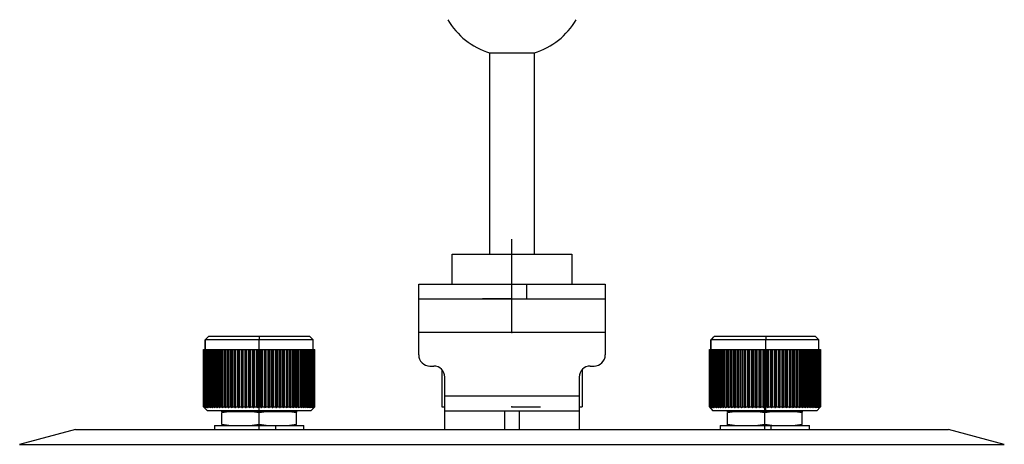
# Model space of a CAD drawing. Header units: millimetres. Extents: x 0 to 320, y 0 to 226.
# Tile 7 of 9: x 18 to 150, y 86 to 143. Entities that reach past the tile are written whole.
import ezdxf

# ---------------------------------------------------------------- set-up
doc = ezdxf.new("R2010")
doc.units = ezdxf.units.MM
doc.header["$PDSIZE"] = -1

msp = doc.modelspace()

# ---------------------------------------------------------------- linework, layer by layer
at = {"color": 7, "linetype": 'Continuous', "lineweight": 25}
for p, q in [((80.93, 138.68), (80.93, 111.68)), ((80.93, 138.68), (86.93, 138.68)), ((86.93, 111.68), (86.93, 138.68)), ((75.93, 107.68), (75.93, 111.68)), ((75.93, 111.68), (91.93, 111.68)), ((91.93, 111.68), (91.93, 107.68)), ((71.43, 107.68), (96.43, 107.68)), ((71.43, 98.18), (71.43, 107.68)), ((85.88, 107.68), (85.88, 105.68)), ((96.43, 107.68), (96.43, 98.18)), ((71.43, 105.68), (96.43, 105.68)), ((43.16, 100.55), (42.79, 100.18)), ((43.14, 100.53), (43.14, 100.53)), ((43.29, 100.68), (43.16, 100.55)), ((43.16, 100.55), (43.16, 100.55)), ((43.16, 100.55), (43.16, 100.55)), ((43.29, 100.68), (56.78, 100.68)), ((50.05, 100.68), (50.05, 100.18)), ((57.28, 100.18), (56.78, 100.68)), ((96.43, 101.18), (71.43, 101.18)), ((110.95, 100.55), (110.59, 100.18)), ((111.09, 100.68), (110.95, 100.55)), ((110.95, 100.53), (110.95, 100.55)), ((110.95, 100.55), (110.95, 100.53)), ((110.95, 100.53), (110.95, 100.53)), ((111.09, 100.68), (124.58, 100.68)), ((117.94, 100.68), (117.95, 100.18)), ((125.08, 100.18), (124.58, 100.68)), ((57.28, 100.18), (42.79, 100.18)), ((42.79, 98.88), (42.79, 100.18)), ((42.79, 100.18), (42.79, 98.88)), ((50.05, 98.88), (50.05, 100.18)), ((57.28, 98.88), (57.28, 100.18)), ((110.59, 100.18), (110.59, 98.88)), ((110.6, 98.88), (110.6, 100.18)), ((125.08, 100.18), (110.6, 100.18)), ((117.95, 98.88), (117.95, 100.18)), ((125.08, 98.88), (125.08, 100.18)), ((42.59, 98.88), (57.48, 98.88)), ((42.59, 91.18), (42.59, 98.88)), ((42.59, 98.88), (42.59, 91.18)), ((42.59, 91.18), (42.59, 98.88)), ((42.61, 98.88), (42.61, 91.18)), ((42.64, 91.18), (42.64, 98.88)), ((42.67, 98.88), (42.67, 91.18)), ((42.73, 91.18), (42.73, 98.88)), ((42.77, 98.88), (42.77, 91.18)), ((42.85, 91.18), (42.85, 98.88)), ((42.91, 98.88), (42.91, 91.18)), ((43, 91.18), (43, 98.88)), ((43.07, 98.88), (43.07, 91.18)), ((43.19, 91.18), (43.19, 98.88)), ((43.28, 98.88), (43.28, 91.18)), ((43.41, 91.18), (43.41, 98.88)), ((43.51, 98.88), (43.51, 91.18)), ((43.67, 91.18), (43.67, 98.88)), ((43.78, 98.88), (43.78, 91.18)), ((43.96, 91.18), (43.96, 98.88)), ((44.08, 98.88), (44.08, 91.18)), ((44.27, 91.18), (44.27, 98.88)), ((44.41, 98.88), (44.41, 91.18)), ((44.61, 91.18), (44.61, 98.88)), ((44.76, 98.88), (44.76, 91.18)), ((44.98, 91.18), (44.98, 98.88)), ((45.13, 98.88), (45.13, 91.08)), ((45.14, 98.88), (45.14, 91.18)), ((45.38, 91.18), (45.38, 98.88)), ((45.53, 98.88), (45.53, 91.08)), ((45.54, 98.88), (45.54, 91.18)), ((45.8, 91.18), (45.8, 98.88)), ((45.94, 98.88), (45.94, 91.08)), ((45.97, 98.88), (45.97, 91.18)), ((46.23, 91.18), (46.23, 98.88)), ((46.38, 98.88), (46.38, 91.08)), ((46.42, 98.88), (46.42, 91.18)), ((46.69, 91.18), (46.69, 98.88)), ((46.83, 98.88), (46.83, 91.08)), ((46.88, 98.88), (46.88, 91.18)), ((47.16, 91.18), (47.16, 98.88)), ((47.3, 98.88), (47.3, 91.08)), ((47.36, 98.88), (47.36, 91.18)), ((47.65, 91.18), (47.65, 98.88)), ((47.78, 98.88), (47.78, 91.08)), ((47.85, 98.88), (47.85, 91.18)), ((48.15, 91.18), (48.15, 98.88)), ((48.27, 98.88), (48.27, 91.08)), ((48.35, 98.88), (48.35, 91.18)), ((48.66, 91.18), (48.66, 98.88)), ((48.78, 98.88), (48.78, 91.08)), ((48.86, 98.88), (48.86, 91.18)), ((49.17, 91.18), (49.17, 98.88)), ((49.28, 98.88), (49.28, 91.08)), ((49.38, 98.88), (49.38, 91.18)), ((49.69, 91.18), (49.69, 98.88)), ((49.8, 98.88), (49.8, 91.08)), ((49.9, 98.88), (49.9, 91.18)), ((50.05, 98.88), (50.05, 91.18)), ((50.21, 91.18), (50.21, 98.88)), ((50.31, 98.88), (50.31, 91.08)), ((50.42, 98.88), (50.42, 91.18)), ((50.73, 91.18), (50.73, 98.88)), ((50.82, 98.88), (50.82, 91.08)), ((50.93, 98.88), (50.93, 91.18)), ((51.24, 91.18), (51.24, 98.88)), ((51.33, 98.88), (51.33, 91.08)), ((51.45, 98.88), (51.45, 91.18)), ((51.75, 91.18), (51.75, 98.88)), ((51.83, 98.88), (51.83, 91.08)), ((51.95, 98.88), (51.95, 91.18)), ((52.25, 91.18), (52.25, 98.88)), ((52.32, 98.88), (52.32, 91.08)), ((52.45, 98.88), (52.45, 91.18)), ((52.74, 91.18), (52.74, 98.88)), ((52.8, 98.88), (52.8, 91.08)), ((52.94, 98.88), (52.94, 91.18)), ((53.22, 91.18), (53.22, 98.88)), ((53.27, 98.88), (53.27, 91.08)), ((53.41, 98.88), (53.41, 91.18)), ((53.68, 91.18), (53.68, 98.88)), ((53.72, 98.88), (53.72, 91.08)), ((53.86, 98.88), (53.86, 91.18)), ((54.13, 91.18), (54.13, 98.88)), ((54.16, 98.88), (54.16, 91.08)), ((54.3, 98.88), (54.3, 91.18)), ((54.55, 91.18), (54.55, 98.88)), ((54.57, 98.88), (54.57, 91.08)), ((54.72, 98.88), (54.72, 91.18)), ((54.95, 91.18), (54.95, 98.88)), ((54.96, 98.88), (54.96, 91.08)), ((55.11, 98.88), (55.11, 91.18)), ((55.33, 91.18), (55.33, 98.88)), ((55.48, 98.88), (55.48, 91.18)), ((55.68, 91.18), (55.68, 98.88)), ((55.82, 98.88), (55.82, 91.18)), ((56.01, 91.18), (56.01, 98.88)), ((56.13, 98.88), (56.13, 91.18)), ((56.3, 91.18), (56.3, 98.88)), ((56.41, 98.88), (56.41, 91.18)), ((56.57, 91.18), (56.57, 98.88)), ((56.67, 98.88), (56.67, 91.18)), ((56.8, 91.18), (56.8, 98.88)), ((56.89, 98.88), (56.89, 91.18)), ((57, 91.18), (57, 98.88)), ((57.07, 98.88), (57.07, 91.18)), ((57.17, 91.18), (57.17, 98.88)), ((57.23, 98.88), (57.23, 91.18)), ((57.3, 91.18), (57.3, 98.88)), ((57.34, 98.88), (57.34, 91.18)), ((57.4, 91.18), (57.4, 98.88)), ((57.42, 98.88), (57.42, 91.18)), ((57.46, 91.18), (57.46, 98.88)), ((57.47, 98.88), (57.47, 91.18)), ((57.48, 91.18), (57.48, 98.88)), ((110.39, 98.88), (125.28, 98.88)), ((110.39, 91.18), (110.39, 98.88)), ((110.4, 91.18), (110.4, 98.88)), ((110.4, 98.88), (110.4, 91.18)), ((110.42, 98.88), (110.42, 91.18)), ((110.46, 91.18), (110.46, 98.88)), ((110.49, 98.88), (110.49, 91.18)), ((110.55, 91.18), (110.55, 98.88)), ((110.59, 98.88), (110.59, 91.18)), ((110.67, 91.18), (110.67, 98.88)), ((110.74, 98.88), (110.74, 91.18)), ((110.84, 91.18), (110.84, 98.88)), ((110.91, 98.88), (110.91, 91.18)), ((111.03, 91.18), (111.03, 98.88)), ((111.12, 98.88), (111.12, 91.18)), ((111.26, 91.18), (111.26, 98.88)), ((111.36, 98.88), (111.36, 91.18)), ((111.52, 91.18), (111.52, 98.88)), ((111.64, 98.88), (111.64, 91.18)), ((111.81, 91.18), (111.81, 98.88)), ((111.94, 98.88), (111.94, 91.18)), ((112.14, 91.18), (112.14, 98.88)), ((112.27, 98.88), (112.27, 91.18)), ((112.48, 91.18), (112.48, 98.88)), ((112.63, 98.88), (112.63, 91.18)), ((112.86, 91.18), (112.86, 98.88)), ((113.01, 98.88), (113.01, 91.08)), ((113.02, 98.88), (113.02, 91.18)), ((113.26, 91.18), (113.26, 98.88)), ((113.4, 98.88), (113.4, 91.08)), ((113.42, 98.88), (113.42, 91.18)), ((113.68, 91.18), (113.68, 98.88)), ((113.82, 98.88), (113.82, 91.08)), ((113.85, 98.88), (113.85, 91.18)), ((114.12, 91.18), (114.12, 98.88)), ((114.26, 98.88), (114.26, 91.08)), ((114.3, 98.88), (114.3, 91.18)), ((114.58, 91.18), (114.58, 98.88)), ((114.72, 98.88), (114.72, 91.08)), ((114.77, 98.88), (114.77, 91.18)), ((115.06, 91.18), (115.06, 98.88)), ((115.19, 98.88), (115.19, 91.08)), ((115.25, 98.88), (115.25, 91.18)), ((115.55, 91.18), (115.55, 98.88)), ((115.68, 98.88), (115.68, 91.08)), ((115.74, 98.88), (115.74, 91.18)), ((116.05, 91.18), (116.05, 98.88)), ((116.17, 98.88), (116.17, 91.08)), ((116.25, 98.88), (116.25, 91.18)), ((116.55, 91.18), (116.55, 98.88)), ((116.67, 98.88), (116.67, 91.08)), ((116.76, 98.88), (116.76, 91.18)), ((117.07, 91.18), (117.07, 98.88)), ((117.18, 98.88), (117.18, 91.08)), ((117.28, 98.88), (117.28, 91.18)), ((117.59, 91.18), (117.59, 98.88)), ((117.69, 98.88), (117.69, 91.08)), ((117.8, 98.88), (117.8, 91.18)), ((117.95, 98.88), (117.95, 91.18)), ((118.11, 91.18), (118.11, 98.88)), ((118.21, 98.88), (118.21, 91.08)), ((118.32, 98.88), (118.32, 91.18)), ((118.63, 91.18), (118.63, 98.88)), ((118.72, 98.88), (118.72, 91.08)), ((118.83, 98.88), (118.83, 91.18)), ((119.14, 91.18), (119.14, 98.88)), ((119.22, 98.88), (119.22, 91.08)), ((119.35, 98.88), (119.35, 91.18)), ((119.65, 91.18), (119.65, 98.88)), ((119.72, 98.88), (119.72, 91.08)), ((119.85, 98.88), (119.85, 91.18)), ((120.15, 91.18), (120.15, 98.88)), ((120.21, 98.88), (120.21, 91.08)), ((120.35, 98.88), (120.35, 91.18)), ((120.64, 91.18), (120.64, 98.88)), ((120.69, 98.88), (120.69, 91.08)), ((120.83, 98.88), (120.83, 91.18)), ((121.11, 91.18), (121.11, 98.88)), ((121.16, 98.88), (121.16, 91.08)), ((121.3, 98.88), (121.3, 91.18)), ((121.57, 91.18), (121.57, 98.88)), ((121.61, 98.88), (121.61, 91.08)), ((121.75, 98.88), (121.75, 91.18)), ((122.01, 91.18), (122.01, 98.88)), ((122.04, 98.88), (122.04, 91.08)), ((122.18, 98.88), (122.18, 91.18)), ((122.43, 91.18), (122.43, 98.88)), ((122.45, 98.88), (122.45, 91.08)), ((122.59, 98.88), (122.59, 91.18)), ((122.83, 91.18), (122.83, 98.88)), ((122.83, 98.88), (122.83, 91.08)), ((122.98, 98.88), (122.98, 91.18)), ((123.2, 91.18), (123.2, 98.88)), ((123.34, 98.88), (123.34, 91.18)), ((123.55, 91.18), (123.55, 98.88)), ((123.68, 98.88), (123.68, 91.18)), ((123.87, 91.18), (123.87, 98.88)), ((123.99, 98.88), (123.99, 91.18)), ((124.16, 91.18), (124.16, 98.88)), ((124.27, 98.88), (124.27, 91.18)), ((124.42, 91.18), (124.42, 98.88)), ((124.51, 98.88), (124.51, 91.18)), ((124.64, 91.18), (124.64, 98.88)), ((124.73, 98.88), (124.73, 91.18)), ((124.84, 91.18), (124.84, 98.88)), ((124.91, 98.88), (124.91, 91.18)), ((125, 91.18), (125, 98.88)), ((125.05, 98.88), (125.05, 91.18)), ((125.12, 91.18), (125.12, 98.88)), ((125.16, 98.88), (125.16, 91.18)), ((125.21, 91.18), (125.21, 98.88)), ((125.24, 98.88), (125.24, 91.18)), ((125.26, 91.18), (125.26, 98.88)), ((125.28, 98.88), (125.28, 91.18)), ((125.28, 91.18), (125.28, 98.88)), ((72.93, 96.68), (73.43, 96.68)), ((94.43, 96.68), (94.93, 96.68)), ((74.54, 96.19), (74.54, 91.18)), ((74.93, 88.18), (74.93, 95.18)), ((92.93, 95.18), (92.93, 88.18)), ((93.32, 96.19), (93.32, 91.18)), ((74.93, 92.68), (92.93, 92.68)), ((42.59, 91.18), (42.59, 91.18)), ((42.61, 91.18), (42.64, 91.18)), ((42.67, 91.18), (42.73, 91.18)), ((42.77, 91.18), (42.85, 91.18)), ((42.91, 91.18), (43, 91.18)), ((43.07, 91.18), (43.19, 91.18)), ((43.28, 91.18), (43.41, 91.18)), ((43.51, 91.18), (43.67, 91.18)), ((43.78, 91.18), (43.96, 91.18)), ((44.08, 91.18), (44.27, 91.18)), ((44.41, 91.18), (44.61, 91.18)), ((44.76, 91.18), (44.98, 91.18)), ((45.14, 91.18), (45.38, 91.18)), ((45.54, 91.18), (45.8, 91.18)), ((45.97, 91.18), (46.23, 91.18)), ((46.42, 91.18), (46.69, 91.18)), ((46.88, 91.18), (47.16, 91.18)), ((47.36, 91.18), (47.65, 91.18)), ((47.85, 91.18), (48.15, 91.18)), ((48.35, 91.18), (48.66, 91.18)), ((48.86, 91.18), (49.17, 91.18)), ((49.38, 91.18), (49.69, 91.18)), ((49.9, 91.18), (50.21, 91.18)), ((50.05, 90.68), (50.05, 91.18)), ((50.42, 91.18), (50.73, 91.18)), ((50.93, 91.18), (51.24, 91.18)), ((51.45, 91.18), (51.75, 91.18)), ((51.95, 91.18), (52.25, 91.18)), ((52.45, 91.18), (52.74, 91.18)), ((52.94, 91.18), (53.22, 91.18)), ((53.41, 91.18), (53.68, 91.18)), ((53.86, 91.18), (54.13, 91.18)), ((54.3, 91.18), (54.55, 91.18)), ((54.72, 91.18), (54.95, 91.18)), ((55.11, 91.18), (55.33, 91.18)), ((55.48, 91.18), (55.68, 91.18)), ((55.82, 91.18), (56.01, 91.18)), ((56.13, 91.18), (56.3, 91.18)), ((56.41, 91.18), (56.57, 91.18)), ((56.67, 91.18), (56.8, 91.18)), ((56.89, 91.18), (57, 91.18)), ((56.98, 90.68), (57.4, 91.1)), ((57.07, 91.18), (57.17, 91.18)), ((57.23, 91.18), (57.3, 91.18)), ((57.34, 91.18), (57.4, 91.18)), ((57.42, 91.18), (57.46, 91.18)), ((57.47, 91.18), (57.48, 91.18)), ((74.54, 91.18), (74.93, 91.18)), ((92.93, 91.18), (93.32, 91.18)), ((110.4, 91.18), (110.4, 91.18)), ((110.42, 91.18), (110.46, 91.18)), ((110.49, 91.18), (110.55, 91.18)), ((110.59, 91.18), (110.67, 91.18)), ((110.74, 91.18), (110.84, 91.18)), ((110.91, 91.18), (111.03, 91.18)), ((111.12, 91.18), (111.26, 91.18)), ((111.36, 91.18), (111.52, 91.18)), ((111.64, 91.18), (111.81, 91.18)), ((111.94, 91.18), (112.14, 91.18)), ((112.27, 91.18), (112.48, 91.18)), ((112.63, 91.18), (112.86, 91.18)), ((113.02, 91.18), (113.26, 91.18)), ((113.42, 91.18), (113.68, 91.18)), ((113.85, 91.18), (114.12, 91.18)), ((114.3, 91.18), (114.58, 91.18)), ((114.77, 91.18), (115.06, 91.18)), ((115.25, 91.18), (115.55, 91.18)), ((115.74, 91.18), (116.05, 91.18)), ((116.25, 91.18), (116.55, 91.18)), ((116.76, 91.18), (117.07, 91.18)), ((117.28, 91.18), (117.59, 91.18)), ((117.8, 91.18), (118.11, 91.18)), ((117.94, 90.68), (117.95, 91.18)), ((118.32, 91.18), (118.63, 91.18)), ((118.83, 91.18), (119.14, 91.18)), ((119.35, 91.18), (119.65, 91.18)), ((119.85, 91.18), (120.15, 91.18)), ((120.35, 91.18), (120.64, 91.18)), ((120.83, 91.18), (121.11, 91.18)), ((121.3, 91.18), (121.57, 91.18)), ((121.75, 91.18), (122.01, 91.18)), ((122.18, 91.18), (122.43, 91.18)), ((122.59, 91.18), (122.83, 91.18)), ((122.98, 91.18), (123.2, 91.18)), ((123.34, 91.18), (123.55, 91.18)), ((123.68, 91.18), (123.87, 91.18)), ((123.99, 91.18), (124.16, 91.18)), ((124.27, 91.18), (124.42, 91.18)), ((124.51, 91.18), (124.64, 91.18)), ((124.73, 91.18), (124.84, 91.18)), ((124.78, 90.68), (125.28, 91.18)), ((124.91, 91.18), (125, 91.18)), ((125.05, 91.18), (125.12, 91.18)), ((125.16, 91.18), (125.21, 91.18)), ((125.24, 91.18), (125.26, 91.18)), ((125.28, 91.18), (125.28, 91.18)), ((56.98, 90.68), (43.09, 90.68)), ((55.11, 90.59), (44.96, 90.59)), ((45.03, 88.81), (45.03, 90.45)), ((45.46, 90.59), (45.46, 90.68)), ((50.03, 88.81), (50.03, 90.45)), ((54.6, 90.59), (54.6, 90.68)), ((55.03, 90.59), (55.14, 90.59)), ((55.03, 88.81), (55.03, 90.45)), ((74.93, 90.68), (92.93, 90.68)), ((82.93, 90.68), (82.93, 88.18)), ((84.93, 88.18), (84.93, 90.68)), ((124.78, 90.68), (110.89, 90.68)), ((122.91, 90.59), (112.76, 90.59)), ((112.83, 88.68), (112.83, 90.45)), ((113.26, 90.59), (113.26, 90.68)), ((117.83, 88.81), (117.83, 90.45)), ((122.4, 90.59), (122.4, 90.68)), ((122.83, 90.59), (122.94, 90.59)), ((122.83, 88.81), (122.83, 90.45)), ((44.03, 88.68), (44.03, 88.18)), ((44.03, 88.68), (56.03, 88.68)), ((45.97, 88.68), (45.03, 88.81)), ((50.03, 88.81), (49.09, 88.68)), ((50.97, 88.68), (50.03, 88.81)), ((52.23, 88.68), (52.23, 88.18)), ((55.03, 88.81), (54.09, 88.68)), ((56.03, 88.18), (56.03, 88.68)), ((111.83, 88.68), (111.83, 88.18)), ((111.83, 88.68), (123.83, 88.68)), ((113.77, 88.68), (112.83, 88.81)), ((117.83, 88.81), (116.89, 88.68)), ((118.77, 88.68), (117.83, 88.81)), ((118.64, 88.68), (118.64, 88.18)), ((122.83, 88.81), (121.89, 88.68)), ((123.83, 88.18), (123.83, 88.68)), ((25.43, 88.18), (17.93, 86.17)), ((25.43, 88.18), (142.43, 88.18)), ((149.93, 86.17), (142.43, 88.18)), ((17.93, 86.17), (149.93, 86.17))]:
    msp.add_line(p, q, dxfattribs=at)
at = {"color": 7, "linetype": 'Continuous'}
for p, q in [((83.93, 105.68), (83.93, 113.71)), ((83.93, 101.18), (83.93, 109.21)), ((83.93, 105.68), (79.97, 105.68)), ((83.93, 101.18), (80.14, 101.18)), ((50.03, 88.18), (50.03, 96.21)), ((117.83, 88.18), (117.83, 96.21)), ((83.93, 91.18), (87.77, 91.18)), ((50.03, 88.18), (53.77, 88.18)), ((117.83, 88.18), (121.81, 88.18))]:
    msp.add_line(p, q, dxfattribs=at)
at = {"color": 7, "linetype": 'Continuous', "lineweight": 25, "flags": 128}
for points in [[(42.79, 100.18), (42.99, 100.38), (43.14, 100.53)], [(43.14, 100.53), (43.23, 100.62), (43.29, 100.68)], [(110.6, 100.18), (110.8, 100.38), (110.95, 100.53)], [(110.95, 100.53), (111.03, 100.62), (111.1, 100.68)], [(43.09, 90.68), (42.81, 90.96), (42.59, 91.18)], [(42.59, 91.18), (42.87, 90.9), (43.09, 90.68)], [(110.39, 91.18), (110.67, 90.9), (110.89, 90.68)], [(110.9, 90.68), (110.62, 90.96), (110.4, 91.18)]]:
    msp.add_lwpolyline(points, dxfattribs=at)
at = {"color": 7, "linetype": 'Continuous', "lineweight": 25}
for centre, radius, start, end in [((83.93, 148.22), 10, 210.5002, 252.5424), ((83.93, 148.22), 10, 287.4576, 329.4998), ((72.93, 98.18), 1.5, 180, 270), ((94.93, 98.18), 1.5, 270, 0), ((73.43, 95.18), 1.5, 0, 90), ((94.43, 95.18), 1.5, 90, 180)]:
    msp.add_arc(centre, radius, start, end, dxfattribs=at)
for points, knots in [([(42.59, 91.18), (42.61, 91.16), (42.65, 91.13), (42.69, 91.09), (42.71, 91.08)], [0, 0, 0, 0, 0.56, 1, 1, 1, 1]), ([(42.71, 91.08), (42.69, 91.1), (42.66, 91.13), (42.62, 91.17), (42.61, 91.18)], [0, 0, 0, 0, 0.56, 1, 1, 1, 1]), ([(42.64, 91.18), (42.66, 91.16), (42.7, 91.13), (42.74, 91.09), (42.76, 91.08)], [0, 0, 0, 0, 0.56, 1, 1, 1, 1]), ([(42.76, 91.08), (42.74, 91.1), (42.71, 91.13), (42.68, 91.17), (42.67, 91.18)], [0, 0, 0, 0, 0.56, 1, 1, 1, 1]), ([(42.73, 91.18), (42.75, 91.16), (42.79, 91.13), (42.83, 91.09), (42.85, 91.08)], [0, 0, 0, 0, 0.56, 1, 1, 1, 1]), ([(42.85, 91.08), (42.84, 91.1), (42.81, 91.13), (42.78, 91.17), (42.77, 91.18)], [0, 0, 0, 0, 0.56, 1, 1, 1, 1]), ([(42.85, 91.18), (42.87, 91.16), (42.91, 91.13), (42.96, 91.09), (42.98, 91.08)], [0, 0, 0, 0, 0.56, 1, 1, 1, 1]), ([(42.98, 91.08), (42.96, 91.1), (42.94, 91.13), (42.92, 91.17), (42.91, 91.18)], [0, 0, 0, 0, 0.56, 1, 1, 1, 1]), ([(43, 91.18), (43.03, 91.16), (43.07, 91.13), (43.12, 91.09), (43.14, 91.08)], [0, 0, 0, 0, 0.56, 1, 1, 1, 1]), ([(43.14, 91.08), (43.12, 91.1), (43.1, 91.13), (43.08, 91.17), (43.07, 91.18)], [0, 0, 0, 0, 0.56, 1, 1, 1, 1]), ([(43.19, 91.18), (43.22, 91.16), (43.26, 91.13), (43.31, 91.09), (43.33, 91.08)], [0, 0, 0, 0, 0.56, 1, 1, 1, 1]), ([(43.33, 91.08), (43.32, 91.1), (43.3, 91.13), (43.28, 91.17), (43.28, 91.18)], [0, 0, 0, 0, 0.56, 1, 1, 1, 1]), ([(43.41, 91.18), (43.44, 91.16), (43.49, 91.13), (43.53, 91.09), (43.56, 91.08)], [0, 0, 0, 0, 0.56, 1, 1, 1, 1]), ([(43.56, 91.08), (43.55, 91.1), (43.53, 91.13), (43.52, 91.17), (43.51, 91.18)], [0, 0, 0, 0, 0.56, 1, 1, 1, 1]), ([(43.67, 91.18), (43.7, 91.16), (43.74, 91.13), (43.79, 91.09), (43.81, 91.08)], [0, 0, 0, 0, 0.56, 1, 1, 1, 1]), ([(43.81, 91.08), (43.81, 91.1), (43.8, 91.13), (43.79, 91.17), (43.78, 91.18)], [0, 0, 0, 0, 0.56, 1, 1, 1, 1]), ([(43.96, 91.18), (43.98, 91.16), (44.03, 91.13), (44.08, 91.09), (44.1, 91.08)], [0, 0, 0, 0, 0.56, 1, 1, 1, 1]), ([(44.1, 91.08), (44.1, 91.1), (44.09, 91.13), (44.08, 91.17), (44.08, 91.18)], [0, 0, 0, 0, 0.56, 1, 1, 1, 1]), ([(44.27, 91.18), (44.3, 91.16), (44.35, 91.13), (44.4, 91.09), (44.42, 91.08)], [0, 0, 0, 0, 0.56, 1, 1, 1, 1]), ([(44.42, 91.08), (44.42, 91.1), (44.41, 91.13), (44.41, 91.17), (44.41, 91.18)], [0, 0, 0, 0, 0.56, 1, 1, 1, 1]), ([(44.61, 91.18), (44.64, 91.16), (44.69, 91.13), (44.74, 91.09), (44.76, 91.08)], [0, 0, 0, 0, 0.56, 1, 1, 1, 1]), ([(44.76, 91.08), (44.76, 91.1), (44.76, 91.13), (44.76, 91.17), (44.76, 91.18)], [0, 0, 0, 0, 0.56, 1, 1, 1, 1]), ([(44.98, 91.18), (45.01, 91.16), (45.06, 91.13), (45.11, 91.09), (45.13, 91.08)], [0, 0, 0, 0, 0.56, 1, 1, 1, 1]), ([(45.13, 91.08), (45.13, 91.1), (45.14, 91.13), (45.14, 91.17), (45.14, 91.18)], [0, 0, 0, 0, 0.56, 1, 1, 1, 1]), ([(45.38, 91.18), (45.41, 91.16), (45.45, 91.13), (45.5, 91.09), (45.53, 91.08)], [0, 0, 0, 0, 0.56, 1, 1, 1, 1]), ([(45.53, 91.08), (45.53, 91.1), (45.53, 91.13), (45.54, 91.17), (45.54, 91.18)], [0, 0, 0, 0, 0.56, 1, 1, 1, 1]), ([(45.8, 91.18), (45.82, 91.16), (45.87, 91.13), (45.92, 91.09), (45.94, 91.08)], [0, 0, 0, 0, 0.56, 1, 1, 1, 1]), ([(45.94, 91.08), (45.95, 91.1), (45.96, 91.13), (45.97, 91.17), (45.97, 91.18)], [0, 0, 0, 0, 0.56, 1, 1, 1, 1]), ([(46.23, 91.18), (46.26, 91.16), (46.31, 91.13), (46.36, 91.09), (46.38, 91.08)], [0, 0, 0, 0, 0.56, 1, 1, 1, 1]), ([(46.38, 91.08), (46.38, 91.1), (46.4, 91.13), (46.41, 91.17), (46.42, 91.18)], [0, 0, 0, 0, 0.56, 1, 1, 1, 1]), ([(46.69, 91.18), (46.72, 91.16), (46.76, 91.13), (46.81, 91.09), (46.83, 91.08)], [0, 0, 0, 0, 0.56, 1, 1, 1, 1]), ([(46.83, 91.08), (46.84, 91.1), (46.85, 91.13), (46.87, 91.17), (46.88, 91.18)], [0, 0, 0, 0, 0.56, 1, 1, 1, 1]), ([(47.16, 91.18), (47.19, 91.16), (47.23, 91.13), (47.28, 91.09), (47.3, 91.08)], [0, 0, 0, 0, 0.56, 1, 1, 1, 1]), ([(47.3, 91.08), (47.31, 91.1), (47.33, 91.13), (47.35, 91.17), (47.36, 91.18)], [0, 0, 0, 0, 0.56, 1, 1, 1, 1]), ([(47.65, 91.18), (47.67, 91.16), (47.72, 91.13), (47.76, 91.09), (47.78, 91.08)], [0, 0, 0, 0, 0.56, 1, 1, 1, 1]), ([(47.78, 91.08), (47.79, 91.1), (47.82, 91.13), (47.84, 91.17), (47.85, 91.18)], [0, 0, 0, 0, 0.56, 1, 1, 1, 1]), ([(48.15, 91.18), (48.17, 91.16), (48.21, 91.13), (48.26, 91.09), (48.27, 91.08)], [0, 0, 0, 0, 0.56, 1, 1, 1, 1]), ([(48.27, 91.08), (48.29, 91.1), (48.31, 91.13), (48.34, 91.17), (48.35, 91.18)], [0, 0, 0, 0, 0.56, 1, 1, 1, 1]), ([(48.66, 91.18), (48.68, 91.16), (48.72, 91.13), (48.76, 91.09), (48.78, 91.08)], [0, 0, 0, 0, 0.56, 1, 1, 1, 1]), ([(48.78, 91.08), (48.79, 91.1), (48.82, 91.13), (48.85, 91.17), (48.86, 91.18)], [0, 0, 0, 0, 0.56, 1, 1, 1, 1]), ([(49.17, 91.18), (49.19, 91.16), (49.23, 91.13), (49.27, 91.09), (49.28, 91.08)], [0, 0, 0, 0, 0.56, 1, 1, 1, 1]), ([(49.28, 91.08), (49.3, 91.1), (49.33, 91.13), (49.36, 91.17), (49.38, 91.18)], [0, 0, 0, 0, 0.56, 1, 1, 1, 1]), ([(49.69, 91.18), (49.71, 91.16), (49.74, 91.13), (49.78, 91.09), (49.8, 91.08)], [0, 0, 0, 0, 0.56, 1, 1, 1, 1]), ([(49.8, 91.08), (49.81, 91.1), (49.85, 91.13), (49.88, 91.17), (49.9, 91.18)], [0, 0, 0, 0, 0.56, 1, 1, 1, 1]), ([(50.21, 91.18), (50.23, 91.16), (50.26, 91.13), (50.29, 91.09), (50.31, 91.08)], [0, 0, 0, 0, 0.56, 1, 1, 1, 1]), ([(50.31, 91.08), (50.33, 91.1), (50.36, 91.13), (50.4, 91.17), (50.42, 91.18)], [0, 0, 0, 0, 0.56, 1, 1, 1, 1]), ([(50.73, 91.18), (50.74, 91.16), (50.77, 91.13), (50.81, 91.09), (50.82, 91.08)], [0, 0, 0, 0, 0.56, 1, 1, 1, 1]), ([(50.82, 91.08), (50.84, 91.1), (50.88, 91.13), (50.92, 91.17), (50.93, 91.18)], [0, 0, 0, 0, 0.56, 1, 1, 1, 1]), ([(51.24, 91.18), (51.26, 91.16), (51.29, 91.13), (51.31, 91.09), (51.33, 91.08)], [0, 0, 0, 0, 0.56, 1, 1, 1, 1]), ([(51.33, 91.08), (51.35, 91.1), (51.39, 91.13), (51.43, 91.17), (51.45, 91.18)], [0, 0, 0, 0, 0.56, 1, 1, 1, 1]), ([(51.75, 91.18), (51.77, 91.16), (51.79, 91.13), (51.82, 91.09), (51.83, 91.08)], [0, 0, 0, 0, 0.56, 1, 1, 1, 1]), ([(51.83, 91.08), (51.85, 91.1), (51.89, 91.13), (51.94, 91.17), (51.95, 91.18)], [0, 0, 0, 0, 0.56, 1, 1, 1, 1]), ([(52.25, 91.18), (52.27, 91.16), (52.29, 91.13), (52.31, 91.09), (52.32, 91.08)], [0, 0, 0, 0, 0.56, 1, 1, 1, 1]), ([(52.32, 91.08), (52.34, 91.1), (52.39, 91.13), (52.43, 91.17), (52.45, 91.18)], [0, 0, 0, 0, 0.56, 1, 1, 1, 1]), ([(52.74, 91.18), (52.75, 91.16), (52.77, 91.13), (52.79, 91.09), (52.8, 91.08)], [0, 0, 0, 0, 0.56, 1, 1, 1, 1]), ([(52.8, 91.08), (52.83, 91.1), (52.87, 91.13), (52.92, 91.17), (52.94, 91.18)], [0, 0, 0, 0, 0.56, 1, 1, 1, 1]), ([(53.22, 91.18), (53.23, 91.16), (53.25, 91.13), (53.26, 91.09), (53.27, 91.08)], [0, 0, 0, 0, 0.56, 1, 1, 1, 1]), ([(53.27, 91.08), (53.3, 91.1), (53.34, 91.13), (53.39, 91.17), (53.41, 91.18)], [0, 0, 0, 0, 0.56, 1, 1, 1, 1]), ([(53.68, 91.18), (53.69, 91.16), (53.7, 91.13), (53.72, 91.09), (53.72, 91.08)], [0, 0, 0, 0, 0.56, 1, 1, 1, 1]), ([(53.72, 91.08), (53.75, 91.1), (53.8, 91.13), (53.84, 91.17), (53.86, 91.18)], [0, 0, 0, 0, 0.56, 1, 1, 1, 1]), ([(54.13, 91.18), (54.13, 91.16), (54.14, 91.13), (54.15, 91.09), (54.16, 91.08)], [0, 0, 0, 0, 0.56, 1, 1, 1, 1]), ([(54.16, 91.08), (54.18, 91.1), (54.23, 91.13), (54.28, 91.17), (54.3, 91.18)], [0, 0, 0, 0, 0.56, 1, 1, 1, 1]), ([(54.55, 91.18), (54.55, 91.16), (54.56, 91.13), (54.57, 91.09), (54.57, 91.08)], [0, 0, 0, 0, 0.56, 1, 1, 1, 1]), ([(54.57, 91.08), (54.6, 91.1), (54.65, 91.13), (54.69, 91.17), (54.72, 91.18)], [0, 0, 0, 0, 0.56, 1, 1, 1, 1]), ([(54.95, 91.18), (54.95, 91.16), (54.96, 91.13), (54.96, 91.09), (54.96, 91.08)], [0, 0, 0, 0, 0.56, 1, 1, 1, 1]), ([(54.96, 91.08), (54.99, 91.1), (55.04, 91.13), (55.09, 91.17), (55.11, 91.18)], [0, 0, 0, 0, 0.56, 1, 1, 1, 1]), ([(55.33, 91.18), (55.33, 91.16), (55.33, 91.13), (55.33, 91.09), (55.33, 91.08)], [0, 0, 0, 0, 0.56, 1, 1, 1, 1]), ([(55.33, 91.08), (55.36, 91.1), (55.41, 91.13), (55.45, 91.17), (55.48, 91.18)], [0, 0, 0, 0, 0.56, 1, 1, 1, 1]), ([(55.68, 91.18), (55.68, 91.16), (55.68, 91.13), (55.67, 91.09), (55.67, 91.08)], [0, 0, 0, 0, 0.56, 1, 1, 1, 1]), ([(55.67, 91.08), (55.7, 91.1), (55.75, 91.13), (55.8, 91.17), (55.82, 91.18)], [0, 0, 0, 0, 0.56, 1, 1, 1, 1]), ([(56.01, 91.18), (56, 91.16), (56, 91.13), (55.99, 91.09), (55.99, 91.08)], [0, 0, 0, 0, 0.56, 1, 1, 1, 1]), ([(55.99, 91.08), (56.01, 91.1), (56.06, 91.13), (56.11, 91.17), (56.13, 91.18)], [0, 0, 0, 0, 0.56, 1, 1, 1, 1]), ([(56.3, 91.18), (56.3, 91.16), (56.29, 91.13), (56.28, 91.09), (56.27, 91.08)], [0, 0, 0, 0, 0.56, 1, 1, 1, 1]), ([(56.27, 91.08), (56.3, 91.1), (56.35, 91.13), (56.39, 91.17), (56.41, 91.18)], [0, 0, 0, 0, 0.56, 1, 1, 1, 1]), ([(56.57, 91.18), (56.56, 91.16), (56.55, 91.13), (56.53, 91.09), (56.53, 91.08)], [0, 0, 0, 0, 0.56, 1, 1, 1, 1]), ([(56.53, 91.08), (56.55, 91.1), (56.6, 91.13), (56.65, 91.17), (56.67, 91.18)], [0, 0, 0, 0, 0.56, 1, 1, 1, 1]), ([(56.8, 91.18), (56.79, 91.16), (56.77, 91.13), (56.76, 91.09), (56.75, 91.08)], [0, 0, 0, 0, 0.56, 1, 1, 1, 1]), ([(56.75, 91.08), (56.77, 91.1), (56.82, 91.13), (56.87, 91.17), (56.89, 91.18)], [0, 0, 0, 0, 0.56, 1, 1, 1, 1]), ([(57, 91.18), (56.99, 91.16), (56.97, 91.13), (56.95, 91.09), (56.94, 91.08)], [0, 0, 0, 0, 0.56, 1, 1, 1, 1]), ([(56.94, 91.08), (56.96, 91.1), (57.01, 91.13), (57.05, 91.17), (57.07, 91.18)], [0, 0, 0, 0, 0.56, 1, 1, 1, 1]), ([(57.17, 91.18), (57.16, 91.16), (57.13, 91.13), (57.11, 91.09), (57.1, 91.08)], [0, 0, 0, 0, 0.56, 1, 1, 1, 1]), ([(57.1, 91.08), (57.12, 91.1), (57.16, 91.13), (57.21, 91.17), (57.23, 91.18)], [0, 0, 0, 0, 0.56, 1, 1, 1, 1]), ([(57.3, 91.18), (57.29, 91.16), (57.26, 91.13), (57.23, 91.09), (57.22, 91.08)], [0, 0, 0, 0, 0.56, 1, 1, 1, 1]), ([(57.22, 91.08), (57.24, 91.1), (57.28, 91.13), (57.33, 91.17), (57.34, 91.18)], [0, 0, 0, 0, 0.56, 1, 1, 1, 1]), ([(57.4, 91.18), (57.38, 91.16), (57.35, 91.13), (57.32, 91.09), (57.31, 91.08)], [0, 0, 0, 0, 0.56, 1, 1, 1, 1]), ([(57.31, 91.08), (57.33, 91.1), (57.37, 91.13), (57.41, 91.17), (57.42, 91.18)], [0, 0, 0, 0, 0.56, 1, 1, 1, 1]), ([(57.46, 91.18), (57.44, 91.16), (57.41, 91.13), (57.37, 91.09), (57.36, 91.08)], [0, 0, 0, 0, 0.56, 1, 1, 1, 1]), ([(57.36, 91.08), (57.38, 91.1), (57.42, 91.13), (57.45, 91.17), (57.47, 91.18)], [0, 0, 0, 0, 0.56, 1, 1, 1, 1]), ([(57.48, 91.18), (57.46, 91.16), (57.43, 91.13), (57.4, 91.11), (57.4, 91.1)], [0, 0, 0, 0, 0.697558, 1, 1, 1, 1]), ([(110.4, 91.18), (110.42, 91.16), (110.46, 91.13), (110.5, 91.09), (110.51, 91.08)], [0, 0, 0, 0, 0.56, 1, 1, 1, 1]), ([(110.51, 91.08), (110.5, 91.1), (110.46, 91.13), (110.43, 91.17), (110.42, 91.18)], [0, 0, 0, 0, 0.56, 1, 1, 1, 1]), ([(110.46, 91.18), (110.48, 91.16), (110.52, 91.13), (110.56, 91.09), (110.58, 91.08)], [0, 0, 0, 0, 0.56, 1, 1, 1, 1]), ([(110.58, 91.08), (110.56, 91.1), (110.53, 91.13), (110.5, 91.17), (110.49, 91.18)], [0, 0, 0, 0, 0.56, 1, 1, 1, 1]), ([(110.55, 91.18), (110.57, 91.16), (110.61, 91.13), (110.65, 91.09), (110.67, 91.08)], [0, 0, 0, 0, 0.56, 1, 1, 1, 1]), ([(110.67, 91.08), (110.66, 91.1), (110.63, 91.13), (110.61, 91.17), (110.59, 91.18)], [0, 0, 0, 0, 0.56, 1, 1, 1, 1]), ([(110.67, 91.18), (110.7, 91.16), (110.74, 91.13), (110.79, 91.09), (110.8, 91.08)], [0, 0, 0, 0, 0.56, 1, 1, 1, 1]), ([(110.8, 91.08), (110.79, 91.1), (110.77, 91.13), (110.75, 91.17), (110.74, 91.18)], [0, 0, 0, 0, 0.56, 1, 1, 1, 1]), ([(110.84, 91.18), (110.86, 91.16), (110.91, 91.13), (110.95, 91.09), (110.97, 91.08)], [0, 0, 0, 0, 0.56, 1, 1, 1, 1]), ([(110.97, 91.08), (110.96, 91.1), (110.94, 91.13), (110.92, 91.17), (110.91, 91.18)], [0, 0, 0, 0, 0.56, 1, 1, 1, 1]), ([(111.03, 91.18), (111.06, 91.16), (111.1, 91.13), (111.15, 91.09), (111.17, 91.08)], [0, 0, 0, 0, 0.56, 1, 1, 1, 1]), ([(111.17, 91.08), (111.16, 91.1), (111.14, 91.13), (111.13, 91.17), (111.12, 91.18)], [0, 0, 0, 0, 0.56, 1, 1, 1, 1]), ([(111.26, 91.18), (111.29, 91.16), (111.33, 91.13), (111.38, 91.09), (111.4, 91.08)], [0, 0, 0, 0, 0.56, 1, 1, 1, 1]), ([(111.4, 91.08), (111.4, 91.1), (111.38, 91.13), (111.37, 91.17), (111.36, 91.18)], [0, 0, 0, 0, 0.56, 1, 1, 1, 1]), ([(111.52, 91.18), (111.55, 91.16), (111.6, 91.13), (111.65, 91.09), (111.67, 91.08)], [0, 0, 0, 0, 0.56, 1, 1, 1, 1]), ([(111.67, 91.08), (111.66, 91.1), (111.65, 91.13), (111.64, 91.17), (111.64, 91.18)], [0, 0, 0, 0, 0.56, 1, 1, 1, 1]), ([(111.81, 91.18), (111.84, 91.16), (111.89, 91.13), (111.94, 91.09), (111.96, 91.08)], [0, 0, 0, 0, 0.56, 1, 1, 1, 1]), ([(111.96, 91.08), (111.96, 91.1), (111.95, 91.13), (111.94, 91.17), (111.94, 91.18)], [0, 0, 0, 0, 0.56, 1, 1, 1, 1]), ([(112.14, 91.18), (112.16, 91.16), (112.21, 91.13), (112.26, 91.09), (112.28, 91.08)], [0, 0, 0, 0, 0.56, 1, 1, 1, 1]), ([(112.28, 91.08), (112.28, 91.1), (112.28, 91.13), (112.27, 91.17), (112.27, 91.18)], [0, 0, 0, 0, 0.56, 1, 1, 1, 1]), ([(112.48, 91.18), (112.51, 91.16), (112.56, 91.13), (112.61, 91.09), (112.63, 91.08)], [0, 0, 0, 0, 0.56, 1, 1, 1, 1]), ([(112.63, 91.08), (112.63, 91.1), (112.63, 91.13), (112.63, 91.17), (112.63, 91.18)], [0, 0, 0, 0, 0.56, 1, 1, 1, 1]), ([(112.86, 91.18), (112.89, 91.16), (112.94, 91.13), (112.98, 91.09), (113.01, 91.08)], [0, 0, 0, 0, 0.56, 1, 1, 1, 1]), ([(113.01, 91.08), (113.01, 91.1), (113.01, 91.13), (113.01, 91.17), (113.02, 91.18)], [0, 0, 0, 0, 0.56, 1, 1, 1, 1]), ([(113.26, 91.18), (113.29, 91.16), (113.33, 91.13), (113.38, 91.09), (113.4, 91.08)], [0, 0, 0, 0, 0.56, 1, 1, 1, 1]), ([(113.4, 91.08), (113.41, 91.1), (113.41, 91.13), (113.42, 91.17), (113.42, 91.18)], [0, 0, 0, 0, 0.56, 1, 1, 1, 1]), ([(113.68, 91.18), (113.71, 91.16), (113.75, 91.13), (113.8, 91.09), (113.82, 91.08)], [0, 0, 0, 0, 0.56, 1, 1, 1, 1]), ([(113.82, 91.08), (113.83, 91.1), (113.84, 91.13), (113.85, 91.17), (113.85, 91.18)], [0, 0, 0, 0, 0.56, 1, 1, 1, 1]), ([(114.12, 91.18), (114.15, 91.16), (114.19, 91.13), (114.24, 91.09), (114.26, 91.08)], [0, 0, 0, 0, 0.56, 1, 1, 1, 1]), ([(114.26, 91.08), (114.27, 91.1), (114.28, 91.13), (114.3, 91.17), (114.3, 91.18)], [0, 0, 0, 0, 0.56, 1, 1, 1, 1]), ([(114.58, 91.18), (114.61, 91.16), (114.65, 91.13), (114.7, 91.09), (114.72, 91.08)], [0, 0, 0, 0, 0.56, 1, 1, 1, 1]), ([(114.72, 91.08), (114.73, 91.1), (114.75, 91.13), (114.76, 91.17), (114.77, 91.18)], [0, 0, 0, 0, 0.56, 1, 1, 1, 1]), ([(115.06, 91.18), (115.08, 91.16), (115.13, 91.13), (115.17, 91.09), (115.19, 91.08)], [0, 0, 0, 0, 0.56, 1, 1, 1, 1]), ([(115.19, 91.08), (115.2, 91.1), (115.22, 91.13), (115.24, 91.17), (115.25, 91.18)], [0, 0, 0, 0, 0.56, 1, 1, 1, 1]), ([(115.55, 91.18), (115.57, 91.16), (115.61, 91.13), (115.66, 91.09), (115.68, 91.08)], [0, 0, 0, 0, 0.56, 1, 1, 1, 1]), ([(115.68, 91.08), (115.69, 91.1), (115.71, 91.13), (115.73, 91.17), (115.74, 91.18)], [0, 0, 0, 0, 0.56, 1, 1, 1, 1]), ([(116.05, 91.18), (116.07, 91.16), (116.11, 91.13), (116.15, 91.09), (116.17, 91.08)], [0, 0, 0, 0, 0.56, 1, 1, 1, 1]), ([(116.17, 91.08), (116.19, 91.1), (116.21, 91.13), (116.24, 91.17), (116.25, 91.18)], [0, 0, 0, 0, 0.56, 1, 1, 1, 1]), ([(116.55, 91.18), (116.58, 91.16), (116.62, 91.13), (116.66, 91.09), (116.67, 91.08)], [0, 0, 0, 0, 0.56, 1, 1, 1, 1]), ([(116.67, 91.08), (116.69, 91.1), (116.72, 91.13), (116.75, 91.17), (116.76, 91.18)], [0, 0, 0, 0, 0.56, 1, 1, 1, 1]), ([(117.07, 91.18), (117.09, 91.16), (117.13, 91.13), (117.17, 91.09), (117.18, 91.08)], [0, 0, 0, 0, 0.56, 1, 1, 1, 1]), ([(117.18, 91.08), (117.2, 91.1), (117.23, 91.13), (117.26, 91.17), (117.28, 91.18)], [0, 0, 0, 0, 0.56, 1, 1, 1, 1]), ([(117.59, 91.18), (117.61, 91.16), (117.64, 91.13), (117.68, 91.09), (117.69, 91.08)], [0, 0, 0, 0, 0.56, 1, 1, 1, 1]), ([(117.69, 91.08), (117.71, 91.1), (117.75, 91.13), (117.78, 91.17), (117.8, 91.18)], [0, 0, 0, 0, 0.56, 1, 1, 1, 1]), ([(118.11, 91.18), (118.13, 91.16), (118.16, 91.13), (118.19, 91.09), (118.21, 91.08)], [0, 0, 0, 0, 0.56, 1, 1, 1, 1]), ([(118.21, 91.08), (118.23, 91.1), (118.26, 91.13), (118.3, 91.17), (118.32, 91.18)], [0, 0, 0, 0, 0.56, 1, 1, 1, 1]), ([(118.63, 91.18), (118.64, 91.16), (118.67, 91.13), (118.7, 91.09), (118.72, 91.08)], [0, 0, 0, 0, 0.56, 1, 1, 1, 1]), ([(118.72, 91.08), (118.74, 91.1), (118.78, 91.13), (118.82, 91.17), (118.83, 91.18)], [0, 0, 0, 0, 0.56, 1, 1, 1, 1]), ([(119.14, 91.18), (119.16, 91.16), (119.18, 91.13), (119.21, 91.09), (119.22, 91.08)], [0, 0, 0, 0, 0.56, 1, 1, 1, 1]), ([(119.22, 91.08), (119.25, 91.1), (119.29, 91.13), (119.33, 91.17), (119.35, 91.18)], [0, 0, 0, 0, 0.56, 1, 1, 1, 1]), ([(119.65, 91.18), (119.66, 91.16), (119.69, 91.13), (119.71, 91.09), (119.72, 91.08)], [0, 0, 0, 0, 0.56, 1, 1, 1, 1]), ([(119.72, 91.08), (119.75, 91.1), (119.79, 91.13), (119.83, 91.17), (119.85, 91.18)], [0, 0, 0, 0, 0.56, 1, 1, 1, 1]), ([(120.15, 91.18), (120.16, 91.16), (120.18, 91.13), (120.2, 91.09), (120.21, 91.08)], [0, 0, 0, 0, 0.56, 1, 1, 1, 1]), ([(120.21, 91.08), (120.24, 91.1), (120.28, 91.13), (120.33, 91.17), (120.35, 91.18)], [0, 0, 0, 0, 0.56, 1, 1, 1, 1]), ([(120.64, 91.18), (120.65, 91.16), (120.67, 91.13), (120.69, 91.09), (120.69, 91.08)], [0, 0, 0, 0, 0.56, 1, 1, 1, 1]), ([(120.69, 91.08), (120.72, 91.1), (120.76, 91.13), (120.81, 91.17), (120.83, 91.18)], [0, 0, 0, 0, 0.56, 1, 1, 1, 1]), ([(121.11, 91.18), (121.12, 91.16), (121.14, 91.13), (121.15, 91.09), (121.16, 91.08)], [0, 0, 0, 0, 0.56, 1, 1, 1, 1]), ([(121.16, 91.08), (121.18, 91.1), (121.23, 91.13), (121.28, 91.17), (121.3, 91.18)], [0, 0, 0, 0, 0.56, 1, 1, 1, 1]), ([(121.57, 91.18), (121.58, 91.16), (121.59, 91.13), (121.6, 91.09), (121.61, 91.08)], [0, 0, 0, 0, 0.56, 1, 1, 1, 1]), ([(121.61, 91.08), (121.63, 91.1), (121.68, 91.13), (121.73, 91.17), (121.75, 91.18)], [0, 0, 0, 0, 0.56, 1, 1, 1, 1]), ([(122.01, 91.18), (122.02, 91.16), (122.02, 91.13), (122.03, 91.09), (122.04, 91.08)], [0, 0, 0, 0, 0.56, 1, 1, 1, 1]), ([(122.04, 91.08), (122.06, 91.1), (122.11, 91.13), (122.16, 91.17), (122.18, 91.18)], [0, 0, 0, 0, 0.56, 1, 1, 1, 1]), ([(122.43, 91.18), (122.43, 91.16), (122.44, 91.13), (122.44, 91.09), (122.45, 91.08)], [0, 0, 0, 0, 0.56, 1, 1, 1, 1]), ([(122.45, 91.08), (122.47, 91.1), (122.52, 91.13), (122.57, 91.17), (122.59, 91.18)], [0, 0, 0, 0, 0.56, 1, 1, 1, 1]), ([(122.83, 91.18), (122.83, 91.16), (122.83, 91.13), (122.83, 91.09), (122.83, 91.08)], [0, 0, 0, 0, 0.56, 1, 1, 1, 1]), ([(122.83, 91.08), (122.86, 91.1), (122.91, 91.13), (122.96, 91.17), (122.98, 91.18)], [0, 0, 0, 0, 0.56, 1, 1, 1, 1]), ([(123.2, 91.18), (123.2, 91.16), (123.2, 91.13), (123.2, 91.09), (123.2, 91.08)], [0, 0, 0, 0, 0.56, 1, 1, 1, 1]), ([(123.2, 91.08), (123.22, 91.1), (123.27, 91.13), (123.32, 91.17), (123.34, 91.18)], [0, 0, 0, 0, 0.56, 1, 1, 1, 1]), ([(123.55, 91.18), (123.55, 91.16), (123.54, 91.13), (123.54, 91.09), (123.53, 91.08)], [0, 0, 0, 0, 0.56, 1, 1, 1, 1]), ([(123.53, 91.08), (123.56, 91.1), (123.61, 91.13), (123.66, 91.17), (123.68, 91.18)], [0, 0, 0, 0, 0.56, 1, 1, 1, 1]), ([(123.87, 91.18), (123.86, 91.16), (123.86, 91.13), (123.85, 91.09), (123.84, 91.08)], [0, 0, 0, 0, 0.56, 1, 1, 1, 1]), ([(123.84, 91.08), (123.87, 91.1), (123.92, 91.13), (123.97, 91.17), (123.99, 91.18)], [0, 0, 0, 0, 0.56, 1, 1, 1, 1]), ([(124.16, 91.18), (124.15, 91.16), (124.14, 91.13), (124.13, 91.09), (124.12, 91.08)], [0, 0, 0, 0, 0.56, 1, 1, 1, 1]), ([(124.12, 91.08), (124.15, 91.1), (124.2, 91.13), (124.24, 91.17), (124.27, 91.18)], [0, 0, 0, 0, 0.56, 1, 1, 1, 1]), ([(124.42, 91.18), (124.41, 91.16), (124.39, 91.13), (124.38, 91.09), (124.37, 91.08)], [0, 0, 0, 0, 0.56, 1, 1, 1, 1]), ([(124.37, 91.08), (124.4, 91.1), (124.44, 91.13), (124.49, 91.17), (124.51, 91.18)], [0, 0, 0, 0, 0.56, 1, 1, 1, 1]), ([(124.64, 91.18), (124.63, 91.16), (124.62, 91.13), (124.6, 91.09), (124.59, 91.08)], [0, 0, 0, 0, 0.56, 1, 1, 1, 1]), ([(124.59, 91.08), (124.61, 91.1), (124.66, 91.13), (124.71, 91.17), (124.73, 91.18)], [0, 0, 0, 0, 0.56, 1, 1, 1, 1]), ([(124.84, 91.18), (124.83, 91.16), (124.8, 91.13), (124.78, 91.09), (124.77, 91.08)], [0, 0, 0, 0, 0.56, 1, 1, 1, 1]), ([(124.77, 91.08), (124.8, 91.1), (124.84, 91.13), (124.89, 91.17), (124.91, 91.18)], [0, 0, 0, 0, 0.56, 1, 1, 1, 1]), ([(125, 91.18), (124.98, 91.16), (124.96, 91.13), (124.93, 91.09), (124.92, 91.08)], [0, 0, 0, 0, 0.56, 1, 1, 1, 1]), ([(124.92, 91.08), (124.95, 91.1), (124.99, 91.13), (125.03, 91.17), (125.05, 91.18)], [0, 0, 0, 0, 0.56, 1, 1, 1, 1]), ([(125.12, 91.18), (125.11, 91.16), (125.08, 91.13), (125.05, 91.09), (125.04, 91.08)], [0, 0, 0, 0, 0.56, 1, 1, 1, 1]), ([(125.04, 91.08), (125.06, 91.1), (125.1, 91.13), (125.14, 91.17), (125.16, 91.18)], [0, 0, 0, 0, 0.56, 1, 1, 1, 1]), ([(125.21, 91.18), (125.19, 91.16), (125.16, 91.13), (125.13, 91.09), (125.12, 91.08)], [0, 0, 0, 0, 0.56, 1, 1, 1, 1]), ([(125.12, 91.08), (125.14, 91.1), (125.18, 91.13), (125.22, 91.17), (125.24, 91.18)], [0, 0, 0, 0, 0.56, 1, 1, 1, 1]), ([(125.26, 91.18), (125.25, 91.16), (125.21, 91.13), (125.18, 91.09), (125.17, 91.08)], [0, 0, 0, 0, 0.56, 1, 1, 1, 1]), ([(125.17, 91.08), (125.19, 91.1), (125.22, 91.13), (125.26, 91.17), (125.28, 91.18)], [0, 0, 0, 0, 0.56, 1, 1, 1, 1]), ([(45.46, 90.58), (45.39, 90.58), (45.21, 90.58), (45.03, 90.59), (44.93, 90.59)], [0, 0, 0, 0, 0.399317, 1, 1, 1, 1]), ([(45.03, 90.45), (45.44, 90.52), (45.86, 90.59), (46.29, 90.59), (46.32, 90.59), (46.43, 90.59), (46.84, 90.59), (47.53, 90.59), (48.22, 90.59), (48.64, 90.59), (48.75, 90.59), (49.2, 90.59), (49.62, 90.52), (50.03, 90.45)], [0, 0, 0, 0, 0.249296, 0.251387, 0.255284, 0.268493, 0.316575, 0.499399, 0.68285, 0.730774, 0.747553, 0.749496, 1, 1, 1, 1]), ([(50.03, 90.45), (50.44, 90.52), (50.86, 90.59), (51.29, 90.59), (51.32, 90.59), (51.43, 90.59), (51.84, 90.59), (52.53, 90.59), (53.22, 90.59), (53.64, 90.59), (53.75, 90.59), (54.2, 90.59), (54.62, 90.52), (55.03, 90.45)], [0, 0, 0, 0, 0.249296, 0.251387, 0.255284, 0.268493, 0.316575, 0.499399, 0.68285, 0.730774, 0.747553, 0.749496, 1, 1, 1, 1]), ([(50.03, 90.58), (50.03, 90.58), (50.03, 90.6), (50.03, 90.51), (50.03, 90.45)], [0, 0, 0, 0, 0.358844, 1, 1, 1, 1]), ([(113.26, 90.58), (113.19, 90.58), (113.01, 90.58), (112.83, 90.59), (112.73, 90.59)], [0, 0, 0, 0, 0.399317, 1, 1, 1, 1]), ([(112.83, 90.45), (113.24, 90.52), (113.66, 90.59), (114.09, 90.59), (114.12, 90.59), (114.23, 90.59), (114.64, 90.59), (115.33, 90.59), (116.02, 90.59), (116.44, 90.59), (116.55, 90.59), (117, 90.59), (117.42, 90.52), (117.83, 90.45)], [0, 0, 0, 0, 0.249296, 0.251387, 0.255284, 0.268493, 0.316575, 0.499399, 0.68285, 0.730774, 0.747553, 0.749496, 1, 1, 1, 1]), ([(117.83, 90.45), (118.24, 90.52), (118.66, 90.59), (119.09, 90.59), (119.12, 90.59), (119.23, 90.59), (119.64, 90.59), (120.33, 90.59), (121.02, 90.59), (121.44, 90.59), (121.55, 90.59), (122, 90.59), (122.42, 90.52), (122.83, 90.45)], [0, 0, 0, 0, 0.249296, 0.251387, 0.255284, 0.268493, 0.316575, 0.499399, 0.68285, 0.730774, 0.747553, 0.749496, 1, 1, 1, 1]), ([(117.83, 90.58), (117.83, 90.58), (117.83, 90.6), (117.83, 90.51), (117.83, 90.45)], [0, 0, 0, 0, 0.358844, 1, 1, 1, 1])]:
    msp.add_open_spline(points, degree=3, knots=knots, dxfattribs=at)
at = {"color": 7, "linetype": 'Continuous'}
for p in [(83.93, 105.68), (83.93, 101.18), (83.93, 91.18), (50.03, 88.18), (117.83, 88.18)]:
    msp.add_point(p, dxfattribs=at)

doc.saveas('drawing.dxf')
